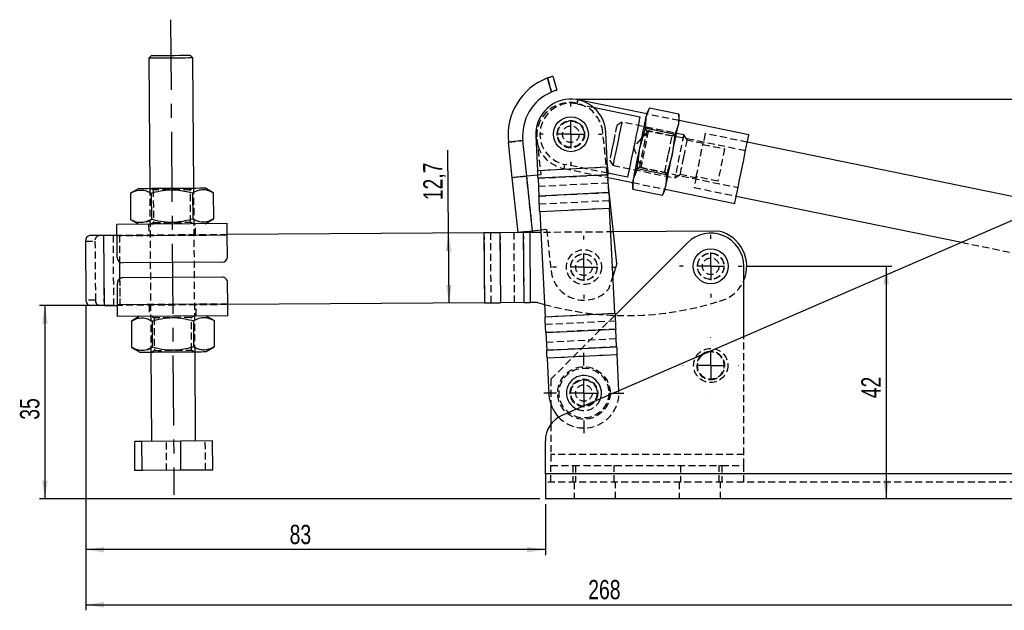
# Model space of a CAD drawing. Extents: x 28 to 325, y 10 to 291.
# Tile 6 of 10: x 28 to 206, y 184 to 291. Entities that reach past the tile are written whole.
import ezdxf

# ---------------------------------------------------------------- set-up
doc = ezdxf.new("R2010")
doc.units = 0
doc.linetypes.add('CENTERX2', pattern=[20.32, 12.7, -2.54, 2.54, -2.54])
doc.linetypes.add('HIDDEN', pattern=[1.905, 1.27, -0.635])
doc.layers.get('0').update_dxf_attribs({"linetype": 'CONTINUOUS'})
doc.layers.add('FORMATO', color=179, linetype='CONTINUOUS')
doc.styles.add('SLDTEXTSTYLE0', font='TXT', dxfattribs={"width": 0.75})
doc.dimstyles.new('SLDDIMSTYLE0', dxfattribs={"dimtxt": 3.5, "dimasz": 3.302, "dimexe": 0, "dimexo": 0.0625, "dimgap": 0.875, "dimtad": 1, "dimdec": 0, "dimrnd": 1e-09, "dimzin": 12, "dimtxsty": 'SLDTEXTSTYLE0', "dimsah": 1, "dimcen": 0.09, "dimazin": 3, "dimtfac": 1, "dimtdec": 0, "dimtofl": 0, "dimtmove": 0, "dimatfit": 3, "dimtolj": 1, "dimtzin": 12})
doc.dimstyles.new('SLDDIMSTYLE1', dxfattribs={"dimtxt": 3.5, "dimasz": 3.302, "dimexe": 0, "dimexo": 0.0625, "dimgap": 0.875, "dimtad": 1, "dimdec": 0, "dimrnd": 1e-09, "dimzin": 12, "dimtxsty": 'SLDTEXTSTYLE0', "dimsah": 1, "dimcen": 0.09, "dimazin": 3, "dimtfac": 1, "dimtofl": 0, "dimtmove": 0, "dimatfit": 3, "dimtolj": 1, "dimtzin": 12})
doc.dimstyles.new('SLDDIMSTYLE2', dxfattribs={"dimtxt": 3.5, "dimasz": 3.302, "dimexe": 0, "dimexo": 0.0625, "dimgap": 0.875, "dimtad": 1, "dimdec": 3, "dimrnd": 1e-09, "dimzin": 12, "dimtxsty": 'SLDTEXTSTYLE0', "dimsah": 1, "dimcen": 0.09, "dimazin": 3, "dimtfac": 1, "dimtdec": 3, "dimtofl": 0, "dimtmove": 0, "dimatfit": 3, "dimtolj": 1, "dimtzin": 12})

# ---------------------------------------------------------------- blocks, each defined once
blk = doc.blocks.new('_D')
at = {"layer": 'FORMATO'}
for p, q in [((45.06, 238.99), (31.47, 238.99)), ((32.47, 238.99), (32.47, 203.92)), ((122.24, 203.92), (31.47, 203.92))]:
    blk.add_line(p, q, dxfattribs=at)
for points in [[(32.47, 238.99), (31.96, 235.69), (32.98, 235.69)], [(32.47, 203.92), (32.98, 207.22), (31.96, 207.22)]]:
    blk.add_solid(points, dxfattribs=at)
at = {"layer": 'FORMATO', "insert": (27.96, 218.25), "char_height": 3.5, "attachment_point": 1, "rotation": 90, "style": 'SLDTEXTSTYLE0'}
blk.add_mtext('35', dxfattribs=at)
blk = doc.blocks.new('_D_1')
at = {"layer": 'FORMATO'}
for p, q in [((39.91, 238.95), (39.91, 193.68)), ((123.24, 202.92), (123.24, 193.68)), ((123.24, 194.68), (39.91, 194.68))]:
    blk.add_line(p, q, dxfattribs=at)
for points in [[(39.91, 194.68), (43.21, 194.17), (43.21, 195.18)], [(123.24, 194.68), (119.94, 195.18), (119.94, 194.17)]]:
    blk.add_solid(points, dxfattribs=at)
at = {"layer": 'FORMATO', "insert": (76.86, 199.19), "char_height": 3.5, "attachment_point": 1, "style": 'SLDTEXTSTYLE0'}
blk.add_mtext('83', dxfattribs=at)
blk = doc.blocks.new('_D_2')
at = {"layer": 'FORMATO'}
for p, q in [((307.87, 252.61), (307.87, 183.67)), ((39.91, 238.95), (39.91, 183.67)), ((39.91, 184.67), (307.87, 184.67))]:
    blk.add_line(p, q, dxfattribs=at)
for points in [[(39.91, 184.67), (43.21, 184.16), (43.21, 185.18)], [(307.87, 184.67), (304.57, 185.18), (304.57, 184.16)]]:
    blk.add_solid(points, dxfattribs=at)
at = {"layer": 'FORMATO', "insert": (131.02, 189.18), "char_height": 3.5, "attachment_point": 1, "style": 'SLDTEXTSTYLE0'}
blk.add_mtext('268', dxfattribs=at)
blk = doc.blocks.new('_D_3')
at = {"layer": 'FORMATO'}
for p, q in [((128.87, 276.41), (324.87, 276.41)), ((323.87, 276.41), (323.87, 203.92)), ((240.24, 203.92), (324.87, 203.92))]:
    blk.add_line(p, q, dxfattribs=at)
for points in [[(323.87, 276.41), (323.37, 273.11), (324.38, 273.11)], [(323.87, 203.92), (324.38, 207.22), (323.37, 207.22)]]:
    blk.add_solid(points, dxfattribs=at)
at = {"layer": 'FORMATO', "insert": (319.36, 257.34), "char_height": 3.5, "attachment_point": 1, "rotation": 90, "style": 'SLDTEXTSTYLE0'}
blk.add_mtext('72', dxfattribs=at)
blk = doc.blocks.new('_D_4')
at = {"layer": 'FORMATO'}
for p, q in [((105.68, 252.11), (105.57, 267.15)), ((105.77, 239.41), (105.68, 252.11))]:
    blk.add_line(p, q, dxfattribs=at)
for points in [[(105.68, 252.11), (105.19, 248.81), (106.21, 248.82)], [(105.77, 239.41), (106.25, 242.72), (105.24, 242.71)]]:
    blk.add_solid(points, dxfattribs=at)
at = {"layer": 'FORMATO', "insert": (101.12, 258.06), "char_height": 3.5, "attachment_point": 1, "rotation": 90.4032, "style": 'SLDTEXTSTYLE0'}
blk.add_mtext('12,7', dxfattribs=at)
blk = doc.blocks.new('_D_5')
at = {"layer": 'FORMATO', "color": 7}
for p, q in [((159.92, 246.1), (186.07, 246.1)), ((185.07, 246.1), (185.07, 203.92))]:
    blk.add_line(p, q, dxfattribs=at)
for points in [[(185.07, 246.1), (184.56, 242.8), (185.57, 242.8)], [(185.07, 203.92), (185.57, 207.22), (184.56, 207.22)]]:
    blk.add_solid(points, dxfattribs=at)
at = {"layer": 'FORMATO', "color": 7, "insert": (180.55, 222.15), "char_height": 3.5, "attachment_point": 1, "rotation": 90, "style": 'SLDTEXTSTYLE0'}
blk.add_mtext('42', dxfattribs=at)
blk = doc.blocks.new('SW_CENTERMARKSYMBOL_0')
at = {"layer": 'FORMATO', "color": 0}
for p, q in [((0, 5), (0, 5.05)), ((0, 0), (0, 2.5)), ((-5, 0), (-5.05, 0)), ((0, 0), (-2.5, 0)), ((0, 0), (0, -2.5)), ((0, 0), (2.5, 0)), ((5, 0), (5.05, 0)), ((0, -5), (0, -5.05))]:
    blk.add_line(p, q, dxfattribs=at)
blk = doc.blocks.new('SW_CENTERMARKSYMBOL_1')
at = {"layer": 'FORMATO', "color": 0}
for p, q in [((0, 5), (0, 7.2625)), ((0, 0), (0, 2.5)), ((-5, 0), (-7.2625, 0)), ((0, 0), (-2.5, 0)), ((0, 0), (0, -2.5)), ((0, 0), (2.5, 0)), ((5, 0), (7.2625, 0)), ((0, -5), (0, -7.2625))]:
    blk.add_line(p, q, dxfattribs=at)
blk = doc.blocks.new('SW_CENTERMARKSYMBOL_2')
at = {"layer": 'FORMATO', "color": 0}
for p, q in [((0, 5), (0, 5.675)), ((0, 0), (0, 2.5)), ((-5, 0), (-5.675, 0)), ((0, 0), (-2.5, 0)), ((0, 0), (0, -2.5)), ((0, 0), (2.5, 0)), ((5, 0), (5.675, 0)), ((0, -5), (0, -5.675))]:
    blk.add_line(p, q, dxfattribs=at)
blk = doc.blocks.new('SW_CENTERMARKSYMBOL_3')
at = {"layer": 'FORMATO', "color": 0}
for p, q in [((0, 5), (0, 5.675)), ((0, 0), (0, 2.5)), ((-5, 0), (-5.675, 0)), ((0, 0), (-2.5, 0)), ((0, 0), (0, -2.5)), ((0, 0), (2.5, 0)), ((5, 0), (5.675, 0)), ((0, -5), (0, -5.675))]:
    blk.add_line(p, q, dxfattribs=at)
blk = doc.blocks.new('SW_CENTERMARKSYMBOL_4')
at = {"layer": 'FORMATO', "color": 0}
for p, q in [((0, 5), (0, 5.675)), ((0, 0), (0, 2.5)), ((-5, 0), (-5.675, 0)), ((0, 0), (-2.5, 0)), ((0, 0), (0, -2.5)), ((0, 0), (2.5, 0)), ((5, 0), (5.675, 0)), ((0, -5), (0, -5.675))]:
    blk.add_line(p, q, dxfattribs=at)

msp = doc.modelspace()

# ---------------------------------------------------------------- linework, layer by layer
at = {"color": 7, "linetype": 'CONTINUOUS'}
for p, q in [((51.820992, 284.3354), (51.324523, 283.831897)), ((59.324323, 283.888194), (58.82082, 284.384663)), ((51.324523, 283.831897), (51.490596, 260.232481)), ((59.490397, 260.288778), (59.324323, 283.888194)), ((124.581435, 280.585761), (125.316045, 278.039615)), ((124.371455, 277.706194), (123.632998, 280.265669)), ((141.63562, 273.721281), (129.140579, 276.279974)), ((131.928458, 274.940099), (140.402607, 273.204791)), ((141.491011, 273.0151), (142.1314, 274.799283)), ((142.1314, 274.799283), (141.665712, 273.868228)), ((147.481503, 273.703712), (142.1314, 274.799283)), ((147.481503, 273.703712), (147.369033, 271.811414)), ((147.543735, 272.664542), (147.481503, 273.703712)), ((141.378541, 271.122801), (141.491011, 273.0151)), ((147.369033, 271.811414), (146.728645, 270.027223)), ((160.147148, 269.930544), (147.513643, 272.517595)), ((121.524778, 269.738513), (121.843758, 263.427715)), ((134.527566, 264.068819), (134.208586, 270.379613)), ((140.361723, 267.50037), (141.378541, 271.122801)), ((146.728645, 270.027223), (141.378541, 271.122801)), ((146.728645, 270.027223), (146.239745, 266.296688)), ((119.166584, 268.890384), (116.531559, 268.609068)), ((117.221578, 262.145798), (116.531559, 268.609068)), ((119.856604, 262.427113), (119.166584, 268.890384)), ((214.736081, 257.373988), (159.87632, 268.607992)), ((139.872824, 263.769834), (140.361723, 267.50037)), ((146.239745, 266.296688), (145.222927, 262.674256)), ((121.883397, 262.643493), (119.866549, 262.428175)), ((134.527566, 264.068819), (121.843758, 263.427715)), ((134.596977, 262.695572), (121.91317, 262.054469)), ((138.157077, 262.239042), (134.58306, 262.970916)), ((134.759712, 259.47596), (134.596977, 262.695572)), ((139.232435, 261.985644), (139.872824, 263.769834)), ((145.222927, 262.674256), (139.872824, 263.769834)), ((145.222927, 262.674256), (145.110458, 260.781962)), ((118.28315, 252.202305), (117.221578, 262.145798)), ((120.928119, 252.484682), (119.866549, 262.428175)), ((121.91317, 262.054469), (122.075905, 258.834857)), ((134.622335, 262.193891), (139.087826, 261.279463)), ((139.057734, 261.132511), (139.119966, 260.093349)), ((139.119966, 260.093349), (139.232435, 261.985644)), ((145.110458, 260.781962), (144.470069, 258.997771)), ((49.490645, 260.218407), (47.991245, 259.338602)), ((47.991245, 259.338602), (48.02475, 254.577185)), ((51.743931, 259.36501), (51.777436, 254.603594)), ((59.249296, 259.417827), (59.282801, 254.656407)), ((63.001982, 259.444236), (61.490349, 260.302852)), ((63.001982, 259.444236), (63.035487, 254.682816)), ((134.759712, 259.47596), (122.075905, 258.834857)), ((222.467958, 260.71985), (126.251842, 219.014991)), ((136.206994, 246.573239), (134.696967, 260.717331)), ((139.119966, 260.093349), (144.470069, 258.997771)), ((144.470069, 258.997771), (144.935756, 259.928829)), ((144.965848, 260.075781), (157.599353, 257.488734)), ((157.870182, 258.811287), (198.751169, 250.439811)), ((134.904845, 256.60463), (122.221037, 255.963522)), ((122.221037, 255.963522), (123.18281, 236.935527)), ((135.866618, 237.576633), (134.904845, 256.60463)), ((65.535991, 253.831162), (45.536487, 253.690421)), ((48.02475, 254.577185), (49.536384, 253.718569)), ((61.536088, 253.803014), (63.035487, 254.682816)), ((112.10841, 252.15885), (65.550066, 251.83121)), ((112.10841, 252.15885), (112.197782, 239.459164)), ((119.248142, 252.209096), (115.012941, 252.17929)), ((115.012941, 252.17929), (115.102313, 239.479604)), ((119.248142, 252.209096), (119.337513, 239.50941)), ((122.40968, 252.231344), (120.409955, 252.21727)), ((120.409955, 252.21727), (120.499325, 239.517584)), ((122.388992, 252.640645), (120.928119, 252.484682)), ((154.727856, 252.458773), (135.593029, 252.324118)), ((39.837009, 250.650237), (39.912305, 239.950503)), ((43.106011, 251.673265), (40.6491, 251.655976)), ((43.106011, 251.673265), (43.195381, 238.973579)), ((65.550766, 251.731212), (45.551262, 251.590471)), ((45.57871, 247.690569), (45.551262, 251.590471)), ((65.578214, 247.83131), (65.550766, 251.731212)), ((148.99895, 250.342048), (135.883896, 237.234793)), ((64.585275, 246.824297), (46.585723, 246.69763)), ((136.206994, 246.573239), (135.519291, 244.448244)), ((159.240329, 233.313845), (159.240329, 246.098149)), ((45.639223, 239.090781), (45.611783, 242.990687)), ((64.604274, 244.124363), (46.604722, 243.997696)), ((65.638728, 239.231522), (65.611287, 243.131424)), ((112.197782, 239.459164), (65.639435, 239.131524)), ((119.337513, 239.50941), (115.102313, 239.479604)), ((121.818042, 239.526863), (120.499325, 239.517584)), ((121.818042, 239.526863), (123.070166, 239.164094)), ((43.195381, 238.973579), (40.73847, 238.95629)), ((65.638728, 239.231522), (45.639223, 239.090781)), ((123.18281, 236.935527), (135.866618, 237.576633)), ((65.653509, 237.131574), (45.654005, 236.990833)), ((49.653902, 237.018981), (48.154502, 236.139177)), ((48.154502, 236.139177), (48.188015, 231.377757)), ((51.907188, 236.165586), (51.940694, 231.404166)), ((59.412553, 236.218401), (59.446066, 231.456983)), ((63.165239, 236.24481), (61.653606, 237.103426)), ((63.165239, 236.24481), (63.198744, 231.483392)), ((123.327942, 234.064193), (136.01175, 234.705298)), ((123.327942, 234.064193), (123.490677, 230.844582)), ((136.174486, 231.485688), (136.01175, 234.705298)), ((48.188015, 231.377757), (49.699648, 230.519143)), ((51.699593, 230.533217), (51.813594, 214.333618)), ((59.813394, 214.389914), (59.6994, 230.589514)), ((61.699345, 230.603586), (63.198744, 231.483392)), ((123.490677, 230.844582), (136.174486, 231.485688)), ((123.560089, 229.471336), (136.243897, 230.11244)), ((123.560089, 229.471336), (123.898425, 222.777595)), ((136.578572, 223.491111), (136.243897, 230.11244)), ((124.240329, 221.019085), (124.240329, 217.427408)), ((50.061568, 214.321288), (48.762082, 214.312144)), ((48.79938, 209.012275), (48.762082, 214.312144)), ((57.112983, 214.37091), (50.061568, 214.321288)), ((50.098865, 209.02142), (50.061568, 214.321288)), ((62.864914, 214.411388), (57.112983, 214.37091)), ((57.150281, 209.071042), (57.112983, 214.37091)), ((62.902211, 209.111519), (62.864914, 214.411388)), ((123.240328, 208.422041), (123.240328, 214.427408)), ((50.098865, 209.02142), (48.79938, 209.012275)), ((57.150281, 209.071042), (50.098865, 209.02142)), ((62.902211, 209.111519), (57.150281, 209.071042)), ((239.240325, 208.422041), (123.240328, 208.422041)), ((123.240328, 208.422041), (123.240328, 203.922041)), ((239.240325, 203.922041), (123.240328, 203.922041))]:
    msp.add_line(p, q, dxfattribs=at)
at = {"color": 7, "linetype": 'HIDDEN'}
for p, q in [((123.632998, 280.265669), (124.371455, 277.706194)), ((128.989447, 275.541934), (131.928458, 274.940099)), ((147.513643, 272.517595), (141.63562, 273.721281)), ((137.109177, 272.249418), (136.203899, 271.651882)), ((148.342078, 269.949186), (137.109177, 272.249418)), ((141.491011, 273.0151), (141.378541, 271.122801)), ((134.696967, 260.717331), (133.659227, 270.437623)), ((141.92127, 270.651567), (139.237789, 267.730526)), ((141.69121, 270.620587), (141.164178, 271.419051)), ((146.728645, 270.027223), (141.378541, 271.122801)), ((146.243738, 269.688341), (141.69121, 270.620587)), ((159.555337, 267.04052), (141.92127, 270.651567)), ((147.0422, 270.215373), (146.243738, 269.688341)), ((148.939615, 269.04391), (148.342078, 269.949186)), ((159.87632, 268.607992), (152.23311, 270.173143)), ((116.531559, 268.609068), (119.166584, 268.890384)), ((121.727034, 269.163738), (122.417054, 262.700467)), ((151.861975, 268.360752), (148.922964, 268.962595)), ((150.628201, 262.33578), (151.831883, 268.213804)), ((151.831883, 268.213804), (155.750564, 267.411347)), ((139.237789, 267.730526), (140.557096, 263.989809)), ((134.58306, 262.970916), (126.743916, 264.576192)), ((134.906731, 265.317335), (135.504267, 264.412059)), ((135.504267, 264.412059), (146.737168, 262.111823)), ((134.527566, 264.068819), (121.843758, 263.427715)), ((122.417054, 262.700467), (121.883397, 262.643493)), ((121.91317, 262.054469), (134.596977, 262.695572)), ((126.592784, 263.838156), (134.622335, 262.193891)), ((139.872824, 263.769834), (139.232435, 261.985644)), ((139.559268, 263.581689), (140.35773, 264.10872)), ((140.35773, 264.10872), (144.910259, 263.17647)), ((140.557096, 263.989809), (158.191164, 260.378762)), ((144.910259, 263.17647), (145.437291, 262.378006)), ((146.737168, 262.111823), (147.642446, 262.70936)), ((147.659097, 262.790672), (150.598109, 262.188829)), ((120.918174, 252.48362), (119.856604, 262.427113)), ((120.928119, 252.484682), (119.866549, 262.428175)), ((134.672698, 261.197484), (121.98889, 260.55638)), ((139.087826, 261.279463), (144.965848, 260.075781)), ((154.546882, 261.533326), (150.628201, 262.33578)), ((51.490596, 260.232481), (51.699593, 230.533217)), ((51.700025, 260.233956), (52.11763, 259.945902)), ((52.11763, 259.945902), (52.159271, 254.028018)), ((58.867461, 259.993403), (59.280968, 260.287303)), ((58.909102, 254.075519), (58.867461, 259.993403)), ((59.6994, 230.589514), (59.490397, 260.288778)), ((122.075905, 258.834857), (134.759712, 259.47596)), ((150.226973, 260.376438), (157.870182, 258.811287)), ((134.835434, 257.977876), (122.151625, 257.336768)), ((134.904845, 256.60463), (122.221037, 255.963522)), ((51.286339, 253.730881), (51.300413, 251.730933)), ((52.159271, 254.028018), (51.745764, 253.734115)), ((59.326715, 253.787464), (58.909102, 254.075519)), ((59.282801, 254.656407), (60.211963, 254.247046)), ((59.800207, 251.790746), (59.786133, 253.790698)), ((65.550066, 251.83121), (45.550562, 251.690469)), ((112.10841, 252.15885), (112.197782, 239.459164)), ((113.270224, 252.167027), (113.359594, 239.467341)), ((115.012941, 252.17929), (115.102313, 239.479604)), ((117.505425, 252.196829), (117.594794, 239.497147)), ((119.248142, 252.209096), (119.337513, 239.50941)), ((120.409955, 252.21727), (120.499325, 239.517584)), ((123.478624, 252.756975), (122.388992, 252.640645)), ((135.593029, 252.324118), (122.40968, 252.231344)), ((123.478624, 252.756975), (124.274802, 245.299353)), ((39.837009, 250.650237), (41.557699, 250.662345)), ((41.557699, 250.662345), (41.632994, 239.96261)), ((43.106011, 251.673265), (43.195381, 238.973579)), ((44.826693, 251.685376), (44.916063, 238.98569)), ((65.550766, 251.731212), (45.551262, 251.590471)), ((45.973822, 251.693449), (46.063191, 238.993763)), ((45.973822, 251.693449), (46.007714, 246.87663)), ((198.751169, 250.439811), (218.11813, 246.473908)), ((46.029291, 243.810578), (46.063191, 238.993763)), ((135.519291, 244.448244), (134.70259, 241.92465)), ((41.632994, 239.96261), (39.912305, 239.950503)), ((65.638728, 239.231522), (45.639223, 239.090781)), ((65.639435, 239.131524), (45.639931, 238.990783)), ((51.38979, 239.031247), (51.403864, 237.031297)), ((59.903651, 237.091112), (59.889576, 239.09106)), ((123.18281, 236.935527), (135.866618, 237.576633)), ((51.863282, 237.034529), (52.280887, 236.746476)), ((52.280887, 236.746476), (52.322536, 230.828592)), ((59.030718, 236.793975), (59.444233, 237.087878)), ((59.072367, 230.876093), (59.030718, 236.793975)), ((123.252221, 235.562281), (135.936029, 236.203386)), ((135.883896, 237.234793), (124.240329, 225.598146)), ((136.01175, 234.705298), (123.327942, 234.064193)), ((123.414957, 232.342671), (136.098764, 232.983775)), ((159.240329, 211.922041), (159.240329, 233.313845)), ((52.322536, 230.828592), (51.909021, 230.53469)), ((59.489972, 230.588038), (59.072367, 230.876093)), ((59.446066, 231.456983), (60.375228, 231.047618)), ((136.174486, 231.485688), (123.490677, 230.844582)), ((123.560089, 229.471336), (136.243897, 230.11244)), ((124.240329, 225.598146), (124.240329, 221.019085)), ((136.582233, 223.418701), (136.578572, 223.491111)), ((124.240329, 217.427408), (124.240329, 211.922041)), ((54.551302, 209.052752), (54.514005, 214.352621)), ((61.602718, 209.102375), (61.565421, 214.402244)), ((159.240329, 211.922041), (124.240329, 211.922041)), ((124.240329, 211.922041), (124.240329, 209.922041)), ((159.240329, 209.922041), (159.240329, 211.922041)), ((124.240329, 206.922041), (124.240329, 209.922041)), ((124.240329, 209.922041), (128.240328, 209.922041)), ((128.240328, 209.922041), (128.240328, 206.922041)), ((128.240328, 209.922041), (155.240329, 209.922041)), ((128.740328, 209.922041), (128.740328, 206.922041)), ((135.740329, 206.922041), (135.740329, 209.922041)), ((147.740329, 209.922041), (147.740329, 206.922041)), ((154.740329, 206.922041), (154.740329, 209.922041)), ((155.240329, 209.922041), (155.240329, 206.922041)), ((155.240329, 209.922041), (159.240329, 209.922041)), ((159.240329, 206.922041), (159.240329, 209.922041)), ((239.240325, 208.422041), (123.240328, 208.422041)), ((239.240325, 206.922041), (123.240328, 206.922041)), ((128.490329, 206.922041), (128.490329, 203.922041)), ((135.990329, 203.922041), (135.990329, 206.922041)), ((147.490329, 206.922041), (147.490329, 203.922041)), ((154.990328, 203.922041), (154.990328, 206.922041))]:
    msp.add_line(p, q, dxfattribs=at)
at = {"color": 8, "linetype": 'CONTINUOUS'}
msp.add_line((46.007714, 246.87663), (46.029291, 243.810578), dxfattribs=at)
at = {"color": 7, "linetype": 'CONTINUOUS', "flags": 128}
for points in [[(51.820992, 284.3354), (51.836266, 284.335512), (52.015691, 284.336771), (52.387207, 284.339386), (52.929222, 284.343201), (53.610227, 284.347991), (54.390653, 284.353483), (55.22514, 284.359361), (56.065193, 284.365269), (56.861988, 284.37088), (57.569227, 284.375857)], [(57.569227, 284.375857), (58.145798, 284.37991), (58.558195, 284.382815), (58.782457, 284.384395), (58.82082, 284.384663)], [(57.893931, 283.878128), (57.14739, 283.872875), (56.309431, 283.866975), (55.422082, 283.860731), (54.529837, 283.85445), (53.677439, 283.848452), (52.907622, 283.843036), (52.258997, 283.838476), (51.764085, 283.834989), (51.447704, 283.832761), (51.325715, 283.831905), (51.324523, 283.831897)], [(59.324323, 283.888194), (59.244609, 283.887635), (58.969512, 283.885698), (58.511629, 283.882472), (57.893931, 283.878128)], [(141.491011, 273.0151), (141.566452, 273.383501), (141.62128, 273.651245), (141.654556, 273.81375), (141.665712, 273.868228)], [(140.402607, 273.204791), (140.276887, 272.590849), (140.119024, 271.819952), (139.934109, 270.916942), (139.728102, 269.910927), (139.507644, 268.834355), (139.279842, 267.721913), (139.05204, 266.609474), (138.831583, 265.532899), (138.625575, 264.526888), (138.44066, 263.623881), (138.282798, 262.852981), (138.157077, 262.239042)], [(140.361723, 267.50037), (140.531928, 268.331542), (140.69922, 269.148494), (140.860738, 269.937242), (141.013718, 270.684297), (141.155541, 271.376873), (141.283783, 272.003124), (141.396247, 272.552329), (141.491011, 273.0151)], [(146.239745, 266.296688), (146.40995, 267.127859), (146.577243, 267.944812), (146.738761, 268.733564), (146.89174, 269.480619), (147.033564, 270.173195), (147.161805, 270.799446), (147.27427, 271.348651), (147.369033, 271.811414)], [(147.369033, 271.811414), (147.444475, 272.179822), (147.499302, 272.447567), (147.532579, 272.610071), (147.543735, 272.664542)], [(135.870311, 270.022857), (135.794075, 269.650559), (135.636604, 268.881577), (135.474026, 268.087647), (135.316555, 267.318661), (135.240318, 266.946367)], [(136.874609, 271.103936), (136.807045, 270.773995), (136.654894, 270.030993), (136.485285, 269.202727), (136.306722, 268.330741), (136.128159, 267.458751), (135.95855, 266.630488), (135.8064, 265.887483), (135.738836, 265.557542)], [(157.599353, 257.488734), (157.619826, 257.588706), (157.680583, 257.88541), (157.779676, 258.369311), (157.913915, 259.024854), (158.078988, 259.830969), (158.269591, 260.761748), (158.479595, 261.787276), (158.702252, 262.874587), (158.930403, 263.98874), (159.15672, 265.093922), (159.373923, 266.154612), (159.575037, 267.136718), (159.753594, 268.008678), (159.903855, 268.74246), (160.020993, 269.314486), (160.10124, 269.706364), (160.142018, 269.905503), (160.147148, 269.930544)], [(139.232435, 261.985644), (139.327199, 262.448411), (139.439663, 262.997615), (139.567905, 263.623863), (139.709729, 264.316442), (139.862708, 265.063497), (140.024226, 265.852249), (140.191518, 266.669198), (140.361723, 267.50037)], [(145.110458, 260.781962), (145.205221, 261.244728), (145.317686, 261.793933), (145.445927, 262.42018), (145.587751, 263.11276), (145.740731, 263.859815), (145.902249, 264.648567), (146.069541, 265.465516), (146.239745, 266.296688)], [(121.91317, 262.054469), (121.905158, 262.212972), (121.896883, 262.376676), (121.888381, 262.544884), (121.879688, 262.71687), (121.870841, 262.891899), (121.861878, 263.069226), (121.852837, 263.248085), (121.843758, 263.427715)], [(134.527566, 264.068819), (134.536645, 263.889189), (134.545686, 263.71033), (134.554649, 263.533006), (134.563496, 263.357974), (134.572189, 263.185988), (134.580691, 263.01778), (134.588965, 262.854076), (134.596977, 262.695572)], [(119.095928, 262.345902), (118.704098, 262.30407), (118.341743, 262.265387), (118.018043, 262.230827), (117.741209, 262.201275), (117.518258, 262.17747), (117.354843, 262.160025), (117.255107, 262.149378), (117.221578, 262.145798)], [(119.866549, 262.428175), (119.768825, 262.41774), (119.671236, 262.407324), (119.573913, 262.396934), (119.47699, 262.386586), (119.380598, 262.376296), (119.284871, 262.366074), (119.189938, 262.355941), (119.095928, 262.345902)], [(139.057734, 261.132511), (139.06889, 261.18699), (139.102166, 261.349491), (139.156994, 261.617239), (139.232435, 261.985644)], [(144.935756, 259.928829), (144.946912, 259.983308), (144.980189, 260.145809), (145.035017, 260.413556), (145.110458, 260.781962)], [(49.490645, 260.218407), (49.592807, 260.219126), (49.8958, 260.221257), (50.389319, 260.224733), (51.056555, 260.229426), (51.874778, 260.235186), (52.816129, 260.241809), (53.848556, 260.249074), (54.9369, 260.256733), (56.044093, 260.264526), (57.132437, 260.272185), (58.164864, 260.27945), (59.106215, 260.286073), (59.924438, 260.291833), (60.591674, 260.296526), (61.085193, 260.300002), (61.388186, 260.302133), (61.490349, 260.302852), (61.490349, 260.302852)], [(134.759712, 259.47596), (134.776464, 259.144544), (134.793765, 258.802253), (134.811542, 258.450548), (134.829719, 258.090938), (134.848217, 257.724966), (134.866958, 257.354195), (134.885861, 256.980217), (134.904845, 256.60463)], [(122.221037, 255.963522), (122.202053, 256.33911), (122.183149, 256.713091), (122.164409, 257.083862), (122.145911, 257.449835), (122.127735, 257.809444), (122.109958, 258.161145), (122.092656, 258.50344), (122.075905, 258.834857)], [(45.551262, 251.590471), (45.548378, 252.000152), (45.545607, 252.394087), (45.543051, 252.757142), (45.540816, 253.07536), (45.538976, 253.336514), (45.537612, 253.530572), (45.53677, 253.650068), (45.536487, 253.690421)], [(65.550766, 251.731212), (65.547883, 252.140894), (65.545111, 252.534828), (65.542555, 252.89788), (65.54032, 253.216102), (65.53848, 253.477256), (65.537116, 253.67131), (65.536275, 253.79081), (65.535991, 253.831162)], [(115.012941, 252.17929), (114.689213, 252.177014), (114.349998, 252.174626), (113.997332, 252.172145), (113.633332, 252.169582), (113.260181, 252.166956), (112.880119, 252.164281), (112.495425, 252.161573), (112.10841, 252.15885)], [(120.157498, 252.402409), (119.765668, 252.360578), (119.403313, 252.321894), (119.079613, 252.287335), (118.802779, 252.257778), (118.579828, 252.233977), (118.416415, 252.216532), (118.316677, 252.205881), (118.28315, 252.202305)], [(120.409955, 252.21727), (120.255149, 252.216182), (120.101272, 252.215098), (119.949247, 252.214029), (119.799987, 252.212978), (119.654386, 252.211954), (119.513321, 252.210959), (119.377634, 252.210005), (119.248142, 252.209096)], [(120.157498, 252.402409), (120.251507, 252.412445), (120.346441, 252.422581), (120.442168, 252.4328), (120.53856, 252.443093), (120.635482, 252.453438), (120.732806, 252.463828), (120.830395, 252.474247), (120.928119, 252.484682)], [(45.550562, 251.690469), (45.213222, 251.688096), (44.838465, 251.685458), (44.470332, 251.682869), (44.110953, 251.68034), (43.76243, 251.677885), (43.426796, 251.675523), (43.106011, 251.673265)], [(112.197782, 239.459164), (112.584797, 239.46189), (112.969489, 239.464595), (113.34955, 239.46727), (113.722702, 239.469896), (114.086702, 239.472459), (114.439367, 239.47494), (114.778583, 239.477328), (115.102313, 239.479604)], [(119.337513, 239.50941), (119.467004, 239.510319), (119.60269, 239.511277), (119.743756, 239.512268), (119.889357, 239.513292), (120.038616, 239.514343), (120.190642, 239.515412), (120.344519, 239.516496), (120.499325, 239.517584)], [(43.195381, 238.973579), (43.516166, 238.975837), (43.851799, 238.978199), (44.200323, 238.980654), (44.559701, 238.983183), (44.927835, 238.985772), (45.302591, 238.98841), (45.639931, 238.990783)], [(45.654005, 236.990833), (45.653722, 237.031183), (45.65288, 237.150683), (45.651509, 237.344739), (45.649677, 237.605895), (45.647434, 237.924113), (45.644878, 238.287165), (45.642107, 238.681103), (45.639223, 239.090781)], [(65.653509, 237.131574), (65.653226, 237.171925), (65.652384, 237.291423), (65.651021, 237.485479), (65.649181, 237.746636), (65.646938, 238.064854), (65.644382, 238.427906), (65.641611, 238.821841), (65.638728, 239.231522)], [(135.866618, 237.576633), (135.885602, 237.201043), (135.904505, 236.827063), (135.923245, 236.456293), (135.941743, 236.09032), (135.95992, 235.730712), (135.977697, 235.379008), (135.994998, 235.036715), (136.01175, 234.705298)], [(123.327942, 234.064193), (123.311191, 234.395609), (123.293889, 234.737904), (123.276112, 235.089607), (123.257936, 235.449214), (123.239438, 235.815189), (123.220696, 236.18596), (123.201794, 236.55994), (123.18281, 236.935527)], [(49.699648, 230.519143), (49.801803, 230.519862), (50.104803, 230.521993), (50.598322, 230.525467), (51.265552, 230.530162), (52.083774, 230.53592), (53.025133, 230.542545), (54.05756, 230.54981), (55.145903, 230.557469), (56.25309, 230.56526), (57.341433, 230.572919), (58.37386, 230.580186), (59.315211, 230.586809), (60.133441, 230.592567), (60.800671, 230.597262), (61.29419, 230.600736), (61.59719, 230.602869), (61.699345, 230.603586), (61.699345, 230.603586)], [(123.560089, 229.471336), (123.551008, 229.650964), (123.541969, 229.829825), (123.533006, 230.00715), (123.524158, 230.182181), (123.515465, 230.354167), (123.506964, 230.522373), (123.498688, 230.686079), (123.490677, 230.844582)], [(136.174486, 231.485688), (136.182497, 231.327184), (136.190772, 231.163478), (136.199274, 230.995272), (136.207967, 230.823285), (136.216814, 230.648256), (136.225777, 230.47093), (136.234817, 230.29207), (136.243897, 230.11244)], [(151.831211, 230.102365), (152.148953, 230.291638), (152.741051, 230.496735)]]:
    msp.add_lwpolyline(points, dxfattribs=at)
at = {"color": 7, "linetype": 'HIDDEN', "flags": 128}
for points in [[(128.989447, 275.541934), (129.054811, 275.861132), (129.102218, 276.092644), (129.130952, 276.232961), (129.140579, 276.279974), (129.130952, 276.232961), (129.102218, 276.092644), (129.054811, 275.861132), (128.989447, 275.541934)], [(136.203899, 271.651882), (136.192411, 271.595786), (136.142171, 271.350446), (136.055057, 270.92504), (135.936543, 270.346287), (135.870311, 270.022857)], [(137.109177, 272.249418), (137.089058, 272.151175), (137.029709, 271.861347), (136.934107, 271.394487), (136.874609, 271.103936)], [(140.35773, 264.10872), (140.378677, 264.211013), (140.440202, 264.511458), (140.538438, 264.991182), (140.667213, 265.620037), (140.818436, 266.358516), (140.982605, 267.160214), (141.149405, 267.974756), (141.308354, 268.750968), (141.449466, 269.440065), (141.563874, 269.998762), (141.644389, 270.391944), (141.685952, 270.594913), (141.69121, 270.620587)], [(141.92127, 270.651567), (141.899841, 270.546923), (141.8369, 270.239557), (141.736403, 269.748795), (141.604663, 269.10546), (141.449959, 268.349986), (141.282012, 267.529833), (141.111373, 266.696542), (140.948765, 265.902466), (140.804405, 265.197503), (140.687363, 264.625951), (140.604995, 264.223713), (140.562475, 264.016072), (140.557096, 263.989809)], [(145.576999, 266.432404), (145.74281, 267.242122), (145.898203, 268.000963), (146.033413, 268.661245), (146.139945, 269.181478), (146.211106, 269.52898), (146.242423, 269.681911), (146.243738, 269.688341)], [(148.342078, 269.949186), (148.321959, 269.850935), (148.26261, 269.561115), (148.167008, 269.094254), (148.039945, 268.473762), (147.887795, 267.730757), (147.718186, 266.902491), (147.539623, 266.030504), (147.36106, 265.158515), (147.191451, 264.330252), (147.039301, 263.587247), (146.912239, 262.966755), (146.816636, 262.499894), (146.757287, 262.21007), (146.737168, 262.111823)], [(152.23311, 270.173143), (152.227791, 270.14717), (152.185573, 269.941005), (152.102924, 269.5374), (151.98334, 268.953423), (151.831883, 268.213804)], [(148.939615, 269.04391), (148.938335, 269.037659), (148.907871, 268.888886), (148.838648, 268.55085), (148.735017, 268.04478), (148.603488, 267.40248), (148.452327, 266.664303), (148.29103, 265.876631)], [(135.240318, 266.946367), (135.174087, 266.622934), (135.055572, 266.044184), (134.968458, 265.618774), (134.918219, 265.373438), (134.906731, 265.317335)], [(144.910259, 263.17647), (144.911574, 263.182892), (144.942891, 263.335827), (145.014052, 263.683326), (145.120584, 264.203562), (145.255794, 264.863844), (145.411187, 265.622686), (145.576999, 266.432404)], [(155.750564, 267.411347), (155.614254, 266.745693), (155.465921, 266.021333), (155.309397, 265.256966), (155.148723, 264.472338), (154.98805, 263.687707), (154.831525, 262.92334), (154.683192, 262.19898), (154.546882, 261.533326)], [(126.743916, 264.576192), (126.678552, 264.256994), (126.631145, 264.025486), (126.602411, 263.885166), (126.592784, 263.838156)], [(135.738836, 265.557542), (135.679338, 265.266991), (135.583735, 264.80013), (135.524387, 264.510307), (135.504267, 264.412059)], [(148.29103, 265.876631), (148.129734, 265.088963), (147.978573, 264.350786), (147.847044, 263.708483), (147.743413, 263.202413), (147.67419, 262.864376), (147.643726, 262.715607), (147.642446, 262.70936)], [(150.628201, 262.33578), (150.476743, 261.596157), (150.35716, 261.012188), (150.27451, 260.608583), (150.232293, 260.402418), (150.226973, 260.376438)], [(58.867461, 259.993403), (58.840848, 259.993213), (58.630466, 259.991734), (58.222911, 259.988866), (57.6438, 259.98479), (56.929513, 259.979765), (56.12494, 259.974103), (55.280632, 259.968161), (54.449639, 259.962312), (53.684174, 259.956925), (53.032338, 259.952339), (52.535086, 259.948841), (52.223659, 259.946647), (52.11763, 259.945902), (52.11763, 259.945902)], [(52.159271, 254.028018), (52.185885, 254.028204), (52.396274, 254.029687), (52.803828, 254.032555), (53.38294, 254.036631), (54.097219, 254.041656), (54.901793, 254.047318), (55.7461, 254.05326), (56.577093, 254.059105), (57.342558, 254.064492), (57.994395, 254.069082), (58.491654, 254.07258), (58.803073, 254.07477), (58.909102, 254.075519)], [(59.030718, 236.793975), (59.004105, 236.793789), (58.793723, 236.792308), (58.386168, 236.78944), (57.807057, 236.785364), (57.09277, 236.780339), (56.288197, 236.774676), (55.443889, 236.768735), (54.612896, 236.762888), (53.847431, 236.757501), (53.195595, 236.752913), (52.698343, 236.749413), (52.386916, 236.747223), (52.280887, 236.746476), (52.280887, 236.746476)], [(52.322536, 230.828592), (52.349142, 230.82878), (52.559531, 230.830261), (52.967086, 230.833127), (53.546197, 230.837203), (54.260476, 230.84223), (55.06505, 230.847892), (55.909364, 230.853834), (56.740358, 230.859681), (57.505823, 230.865068), (58.157659, 230.869656), (58.654911, 230.873154), (58.966338, 230.875346), (59.072367, 230.876093)]]:
    msp.add_lwpolyline(points, dxfattribs=at)
at = {"color": 7, "linetype": 'CONTINUOUS'}
for centre in [(127.866682, 270.059064), (153.240329, 246.098147)]:
    msp.add_circle(centre, 3.175, dxfattribs=at)
at = {"color": 7, "linetype": 'HIDDEN'}
for centre, radius in [((127.866682, 270.059064), 2.5), ((127.866682, 270.059064), 2.4), ((127.866682, 270.059064), 2.38125), ((127.866682, 270.059064), 1.5), ((130.240898, 245.936295), 3.175), ((130.240898, 245.936295), 2.4), ((130.240898, 245.936295), 2.38125), ((153.240329, 246.098147), 2.4), ((153.240329, 246.098147), 2.4), ((153.240329, 246.098147), 2.38125), ((130.240898, 245.936295), 1.5), ((153.240329, 246.098147), 1.5), ((153.240329, 228.098147), 3.1), ((130.240329, 223.098147), 4.7625), ((130.240329, 223.098147), 4.5125), ((130.240329, 223.098147), 2.5), ((130.240329, 223.098147), 2.4), ((130.240329, 223.098147), 2.38125), ((130.240329, 223.098147), 1.5)]:
    msp.add_circle(centre, radius, dxfattribs=at)
at = {"color": 7, "linetype": 'CONTINUOUS'}
for centre, radius, start, end in [((127.69313, 269.800681), 11.225, 111.20490697, 186.09382998), ((127.69313, 269.800681), 8.575, 112.79079197, 186.09382998), ((127.866682, 270.059064), 6.35, 2.89356166, 182.89356166), ((153.240329, 246.098147), 6, 0, 134.98296377), ((153.240329, 246.098147), 6.53225, 336.7106158, 76.83709771), ((40.755958, 250.738959), 0.923222, 96.64657558, 185.51466052), ((46.578682, 247.697606), 1, 180.40319542, 270.40319542), ((64.578237, 247.824272), 1, 270.40319542, 0.40319542), ((46.611756, 242.997722), 1, 90.40319542, 180.40319542), ((64.611311, 243.124388), 1, 0.40319542, 90.40319542), ((40.832419, 239.874727), 0.923229, 175.29200255, 264.15939707), ((153.240329, 228.098147), 2.55, 93.63824607, 133.2303775), ((130.240329, 223.098147), 3.175, 340.56230278, 179.82969581), ((130.240329, 223.098147), 6.35, 182.89356166, 223.75727394), ((130.240329, 223.098147), 3.175, 179.82969581, 246.30632079), ((128.240329, 214.427408), 5, 113.43431178, 180)]:
    msp.add_arc(centre, radius, start, end, dxfattribs=at)
at = {"color": 7, "linetype": 'HIDDEN'}
for centre, radius, start, end in [((127.69313, 269.800681), 6, 6.09382998, 186.09382998), ((127.866682, 270.059064), 5.596651, 78.42714993, 258.42714993), ((127.866682, 270.059064), 6.35, 182.89356166, 258.42714993), ((42.476652, 250.751067), 0.923226, 96.64681061, 185.51463296), ((130.240898, 245.936295), 6, 186.09382998, 318.04030558), ((153.240329, 246.098147), 6.53225, 283.96929313, 336.7106158), ((42.553101, 239.886831), 0.923222, 175.29178444, 264.15982624), ((137.943264, 292.841659), 55.7, 254.51289427, 287.63449179), ((153.240329, 228.098147), 2.45, 125.11014063, 101.75848293), ((153.240329, 228.098147), 2.55, 270, 93.63824607), ((153.240329, 228.098147), 2.55, 133.2303775, 270), ((130.240329, 223.098147), 6.35, 223.75727394, 2.89356166), ((130.240329, 223.098147), 3.175, 246.30632079, 340.56230278)]:
    msp.add_arc(centre, radius, start, end, dxfattribs=at)
at = {"color": 7, "linetype": 'CONTINUOUS'}
for points, knots in [([(123.632998, 280.265669), (123.738147, 280.305378), (123.948457, 280.384801), (124.232721, 280.479955), (124.448837, 280.547164), (124.564743, 280.580952), (124.576666, 280.584387), (124.581435, 280.585761)], [0, 0, 0, 0, 0.21445313, 0.4289328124, 0.6429689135, 0.8572006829, 1, 1, 1, 1]), ([(125.316045, 278.039615), (125.305417, 278.036587), (125.284159, 278.030533), (125.119026, 277.981179), (124.878206, 277.902076), (124.613343, 277.8056), (124.440723, 277.73466), (124.371455, 277.706194)], [0, 0, 0, 0, 0.214375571, 0.4287548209, 0.6430026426, 0.8567453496, 1, 1, 1, 1]), ([(47.991245, 259.338602), (48.31577, 259.508572), (48.971856, 259.852198), (49.946591, 259.983076), (50.880503, 259.80762), (51.454369, 259.513446), (51.743931, 259.36501)], [0, 0, 0, 0, 0.26460248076, 0.53494194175, 0.76533995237, 1, 1, 1, 1]), ([(51.743931, 259.36501), (51.996207, 259.436449), (52.864885, 259.682437), (54.40291, 259.962651), (56.694258, 260.020198), (58.2925, 259.6434), (59.249296, 259.417827)], [0, 0, 0, 0, 0.1033333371, 0.3558134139, 0.6143540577, 1, 1, 1, 1]), ([(59.249296, 259.417827), (59.57382, 259.587796), (60.229906, 259.931419), (61.204649, 260.062303), (62.138562, 259.886846), (62.712422, 259.592671), (63.001982, 259.444236)], [0, 0, 0, 0, 0.26460240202, 0.53494241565, 0.76534042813, 1, 1, 1, 1]), ([(51.777436, 254.603594), (51.452911, 254.433624), (50.796825, 254.089998), (49.822091, 253.959113), (48.888179, 254.134576), (48.314313, 254.42875), (48.02475, 254.577185)], [0, 0, 0, 0, 0.2646024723, 0.5349419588, 0.7653399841, 1, 1, 1, 1]), ([(59.282801, 254.656407), (58.329276, 254.417369), (56.752406, 254.022066), (54.461207, 254.041757), (52.918512, 254.297747), (52.030691, 254.535713), (51.777436, 254.603594)], [0, 0, 0, 0, 0.385643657, 0.6377491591, 0.8966665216, 1, 1, 1, 1]), ([(63.035487, 254.682816), (62.710966, 254.512847), (62.054886, 254.169224), (61.08014, 254.038338), (60.14623, 254.213803), (59.572364, 254.507974), (59.282801, 254.656407)], [0, 0, 0, 0, 0.2646019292, 0.534941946, 0.765340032, 1, 1, 1, 1]), ([(48.154502, 236.139177), (48.479027, 236.309147), (49.135112, 236.652772), (50.109856, 236.783653), (51.043768, 236.608194), (51.617629, 236.31402), (51.907188, 236.165586)], [0, 0, 0, 0, 0.264602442, 0.5349424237, 0.7653404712, 1, 1, 1, 1]), ([(51.907188, 236.165586), (52.159465, 236.237025), (53.028144, 236.483014), (54.56617, 236.763223), (56.857518, 236.820776), (58.455757, 236.443975), (59.412553, 236.218401)], [0, 0, 0, 0, 0.1033333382, 0.355814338, 0.6143540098, 1, 1, 1, 1]), ([(59.412553, 236.218401), (59.737077, 236.388371), (60.393163, 236.731995), (61.367906, 236.862879), (62.301819, 236.68742), (62.875679, 236.393245), (63.165239, 236.24481)], [0, 0, 0, 0, 0.2646024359, 0.5349424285, 0.7653404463, 1, 1, 1, 1]), ([(51.940694, 231.404166), (51.616172, 231.234197), (50.960092, 230.890574), (49.985347, 230.759689), (49.051435, 230.93515), (48.477575, 231.229323), (48.188015, 231.377757)], [0, 0, 0, 0, 0.2646020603, 0.5349422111, 0.7653403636, 1, 1, 1, 1]), ([(59.446066, 231.456983), (58.492538, 231.217946), (56.915665, 230.822644), (54.624463, 230.842328), (53.08177, 231.098325), (52.193948, 231.336286), (51.940694, 231.404166)], [0, 0, 0, 0, 0.38564427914, 0.63774955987, 0.89666673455, 1, 1, 1, 1]), ([(63.198744, 231.483392), (62.874223, 231.313422), (62.218143, 230.969797), (61.243398, 230.838916), (60.309486, 231.014375), (59.735625, 231.308548), (59.446066, 231.456983)], [0, 0, 0, 0, 0.2646020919, 0.5349422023, 0.7653403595, 1, 1, 1, 1])]:
    msp.add_open_spline(points, degree=3, knots=knots, dxfattribs=at)
at = {"color": 7, "linetype": 'HIDDEN'}
for points, knots in [([(50.854131, 254.18119), (50.872829, 254.184879), (51.187626, 254.246984), (51.491558, 254.430747), (51.777436, 254.603594)], [0, 0, 0, 0, 0.0593998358, 1, 1, 1, 1]), ([(51.017388, 230.981766), (51.036089, 230.985455), (51.350918, 231.047558), (51.654832, 231.23132), (51.940694, 231.404166)], [0, 0, 0, 0, 0.0594018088, 1, 1, 1, 1])]:
    msp.add_open_spline(points, degree=3, knots=knots, dxfattribs=at)
at = {"layer": 'FORMATO', "linetype": 'CENTERX2'}
msp.add_line((55.275353, 290.832914), (55.882136, 204.607954), dxfattribs=at)

# ---------------------------------------------------------------- block references
at = {"layer": 'FORMATO'}
for name, p in [('SW_CENTERMARKSYMBOL_3', (127.866682, 270.059064)), ('SW_CENTERMARKSYMBOL_2', (130.240898, 245.936295)), ('SW_CENTERMARKSYMBOL_4', (153.240329, 246.098147)), ('SW_CENTERMARKSYMBOL_0', (153.240329, 228.098147)), ('SW_CENTERMARKSYMBOL_1', (130.240329, 223.098147))]:
    msp.add_blockref(name, p, dxfattribs=at)

# ---------------------------------------------------------------- dimensions: what is measured, and where the dimension line sits
for base, p1, p2, angle, dimstyle, picture, middle in [((323.874968, 203.922041), (127.866682, 276.409064), (239.240329, 203.922041), 90, 'SLDDIMSTYLE0', '_D_3', (323.874968, 259.921552)), ((105.677902, 252.113598), (121.818043, 239.526865), (154.727856, 252.458772), 270.40319542, 'SLDDIMSTYLE2', '_D_4', (105.603959, 262.620977)), ((39.912304, 194.67519), (123.240329, 203.922041), (39.912304, 239.950502), 0, 'SLDDIMSTYLE1', '_D_1', (79.443306, 194.67519)), ((32.472748, 203.922041), (46.06319, 238.993762), (123.240329, 203.922041), 90, 'SLDDIMSTYLE0', '_D', (32.472748, 220.834094))]:
    dim = msp.add_linear_dim(base=base, p1=p1, p2=p2, angle=angle, dimstyle=dimstyle, dxfattribs=at)
    dim.commit()
    dim.dimension.update_dxf_attribs({"geometry": picture, "text_midpoint": middle, "dimtype": 160})
dim = msp.add_linear_dim(base=(307.874968, 184.672154), p1=(39.912304, 239.950502), p2=(307.874968, 253.612582), dimstyle='SLDDIMSTYLE1', dxfattribs=at)
dim.commit()
dim.dimension.update_dxf_attribs({"geometry": '_D_2', "text_midpoint": (134.899488, 184.672154), "dimtype": 160})
at = {"layer": 'FORMATO', "color": 7}
dim = msp.add_linear_dim(base=(185.066381, 203.922041), p1=(158.915329, 246.098147), p2=(239.240329, 203.922041), angle=90, dimstyle='SLDDIMSTYLE0', dxfattribs=at)
dim.commit()
dim.dimension.update_dxf_attribs({"geometry": '_D_5', "text_midpoint": (185.066381, 224.737619), "dimtype": 160})

doc.saveas('drawing.dxf')
